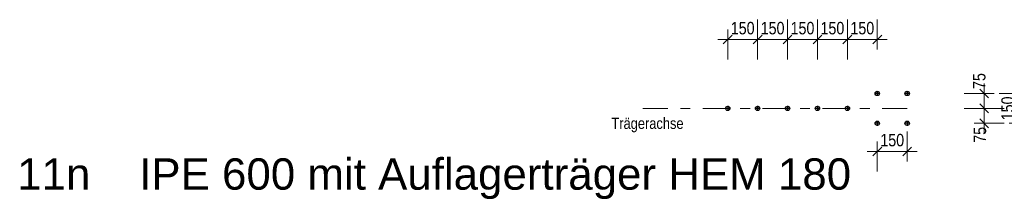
# Model space of a CAD drawing. Header units: millimetres. Extents: x -8.5 to 60.3, y 0 to 42.
# Tile 106 of 109: x 27.5 to 37.4, y 26.3 to 28.1. Entities that reach past the tile are written whole.
import ezdxf

# ---------------------------------------------------------------- set-up
doc = ezdxf.new("R2010")
doc.units = ezdxf.units.MM
doc.linetypes.add('DASHDOT', pattern=[1, 0.5, -0.25, 0, -0.25])
doc.styles.add('Arial', font='arial.ttf')
doc.styles.add('Arial Narrow', font='ARIALN.TTF')
doc.dimstyles.new('Arch_Strakon_dimstyle', dxfattribs={"dimtxt": 11.25, "dimasz": 1, "dimexe": 1.25, "dimexo": 0.0625, "dimgap": 1, "dimtad": 0, "dimdec": 3, "dimzin": 12, "dimdsep": 46, "dimtxsty": 'Arial Narrow', "dimblk": 'Arrowhead_Tick', "dimsah": 1, "dimcen": 0, "dimse1": 1, "dimse2": 1, "dimclrd": 6, "dimclrt": 3, "dimazin": 0, "dimtfac": 1, "dimtdec": 4, "dimtmove": 0, "dimatfit": 3, "dimldrblk": 'NONE', "dimfxl": 1, "dimtvp": 1, "dimtolj": 1, "dimtzin": 0, "dimlwd": 13, "dimarcsym": 2})

# ---------------------------------------------------------------- blocks, each defined once
blk = doc.blocks.new('Arrowhead_Tick')
at = {"color": 0, "linetype": 'Continuous', "lineweight": -2, "ltscale": 0.5}
for p, q in [((0, 20), (0, -10)), ((-1, 0), (0, 0)), ((10, 0), (0, 0))]:
    blk.add_line(p, q, dxfattribs=at)
at = {"color": 2, "linetype": 'Continuous', "lineweight": 35, "ltscale": 0.5}
blk.add_line((4.42, 4.42), (-4.42, -4.42), dxfattribs=at)
blk = doc.blocks.new('*D186')
at = {"color": 6, "linetype": 'Continuous', "lineweight": 13}
blk.add_line((37.5152, 27.1089), (37.5152, 27.3889), dxfattribs=at)
at = {"layer": 'Defpoints', "color": 0}
for p in [(36.4153, 27.3989), (37.5152, 27.3989), (36.4175, 27.0989)]:
    blk.add_point(p, dxfattribs=at)
at = {"color": 6, "lineweight": 13, "xscale": 0.01, "yscale": 0.01, "zscale": 0.01}
for p, rotation in [((37.5152, 27.3989), 90), ((37.5152, 27.0989), 270)]:
    blk.add_blockref('Arrowhead_Tick', p, dxfattribs=dict(at, rotation=rotation))
at = {"color": 3, "lineweight": 35, "insert": (37.4013, 27.2489), "char_height": 0.125, "attachment_point": 5, "rotation": 90, "style": 'Arial Narrow'}
blk.add_mtext('\\A1;150', dxfattribs=at)
blk = doc.blocks.new('_None')
blk = doc.blocks.new('*D187')
at = {"color": 6, "linetype": 'Continuous', "lineweight": 13}
blk.add_line((36.1033, 26.8154), (36.3833, 26.8154), dxfattribs=at)
at = {"layer": 'Defpoints', "color": 0}
for p in [(36.0933, 27.0747), (36.3933, 27.0747), (36.3933, 26.8154)]:
    blk.add_point(p, dxfattribs=at)
at = {"color": 6, "lineweight": 13, "xscale": 0.01, "yscale": 0.01, "zscale": 0.01}
blk.add_blockref('Arrowhead_Tick', (36.3933, 26.8154), dxfattribs=at)
at = {"color": 6, "lineweight": 13, "xscale": 0.01, "yscale": 0.01, "zscale": 0.01, "rotation": 180}
blk.add_blockref('Arrowhead_Tick', (36.0933, 26.8154), dxfattribs=at)
at = {"color": 3, "lineweight": 35, "insert": (36.2433, 26.9292), "char_height": 0.125, "attachment_point": 5, "style": 'Arial Narrow'}
blk.add_mtext('\\A1;150', dxfattribs=at)
blk = doc.blocks.new('*D188')
at = {"color": 6, "linetype": 'Continuous', "lineweight": 13}
blk.add_line((37.1652, 27.1089), (37.1652, 27.2389), dxfattribs=at)
at = {"layer": 'Defpoints', "color": 0}
for p in [(36.3933, 27.2489), (37.1652, 27.2489), (36.4175, 27.0989)]:
    blk.add_point(p, dxfattribs=at)
at = {"color": 6, "lineweight": 13, "xscale": 0.01, "yscale": 0.01, "zscale": 0.01}
for p, rotation in [((37.1652, 27.2489), 90), ((37.1652, 27.0989), 270)]:
    blk.add_blockref('Arrowhead_Tick', p, dxfattribs=dict(at, rotation=rotation))
at = {"color": 3, "lineweight": 35, "insert": (37.1238, 26.9833), "char_height": 0.125, "attachment_point": 5, "rotation": 90, "style": 'Arial Narrow'}
blk.add_mtext('\\A1;75', dxfattribs=at)
blk = doc.blocks.new('*D189')
at = {"color": 6, "linetype": 'Continuous', "lineweight": 13}
blk.add_line((37.1652, 27.2589), (37.1652, 27.3889), dxfattribs=at)
at = {"layer": 'Defpoints', "color": 0}
for p in [(36.4175, 27.3989), (37.1652, 27.3989), (36.3933, 27.2489)]:
    blk.add_point(p, dxfattribs=at)
at = {"color": 6, "lineweight": 13, "xscale": 0.01, "yscale": 0.01, "zscale": 0.01}
for p, rotation in [((37.1652, 27.3989), 90), ((37.1652, 27.2489), 270)]:
    blk.add_blockref('Arrowhead_Tick', p, dxfattribs=dict(at, rotation=rotation))
at = {"color": 3, "lineweight": 35, "insert": (37.1166, 27.5237), "char_height": 0.125, "attachment_point": 5, "rotation": 90, "style": 'Arial Narrow'}
blk.add_mtext('\\A1;75', dxfattribs=at)
blk = doc.blocks.new('*D190')
at = {"color": 6, "linetype": 'Continuous', "lineweight": 13}
blk.add_line((34.6033, 27.9414), (34.8833, 27.9414), dxfattribs=at)
at = {"layer": 'Defpoints', "color": 0}
for p in [(34.8933, 27.9414), (34.5933, 27.2247), (34.8933, 27.2247)]:
    blk.add_point(p, dxfattribs=at)
at = {"color": 6, "lineweight": 13, "xscale": 0.01, "yscale": 0.01, "zscale": 0.01}
blk.add_blockref('Arrowhead_Tick', (34.8933, 27.9414), dxfattribs=at)
at = {"color": 6, "lineweight": 13, "xscale": 0.01, "yscale": 0.01, "zscale": 0.01, "rotation": 180}
blk.add_blockref('Arrowhead_Tick', (34.5933, 27.9414), dxfattribs=at)
at = {"color": 3, "lineweight": 35, "insert": (34.7433, 28.0552), "char_height": 0.125, "attachment_point": 5, "style": 'Arial Narrow'}
blk.add_mtext('\\A1;150', dxfattribs=at)
blk = doc.blocks.new('*D191')
at = {"color": 6, "linetype": 'Continuous', "lineweight": 13}
blk.add_line((34.9033, 27.9414), (35.1833, 27.9414), dxfattribs=at)
at = {"layer": 'Defpoints', "color": 0}
for p in [(35.1933, 27.9414), (35.1933, 27.2731), (34.8933, 27.2247)]:
    blk.add_point(p, dxfattribs=at)
at = {"color": 6, "lineweight": 13, "xscale": 0.01, "yscale": 0.01, "zscale": 0.01}
blk.add_blockref('Arrowhead_Tick', (35.1933, 27.9414), dxfattribs=at)
at = {"color": 6, "lineweight": 13, "xscale": 0.01, "yscale": 0.01, "zscale": 0.01, "rotation": 180}
blk.add_blockref('Arrowhead_Tick', (34.8933, 27.9414), dxfattribs=at)
at = {"color": 3, "lineweight": 35, "insert": (35.0433, 28.0552), "char_height": 0.125, "attachment_point": 5, "style": 'Arial Narrow'}
blk.add_mtext('\\A1;150', dxfattribs=at)
blk = doc.blocks.new('*D192')
at = {"color": 6, "linetype": 'Continuous', "lineweight": 13}
blk.add_line((35.2033, 27.9414), (35.4833, 27.9414), dxfattribs=at)
at = {"layer": 'Defpoints', "color": 0}
for p in [(35.4933, 27.9414), (35.1933, 27.2731), (35.4933, 27.2731)]:
    blk.add_point(p, dxfattribs=at)
at = {"color": 6, "lineweight": 13, "xscale": 0.01, "yscale": 0.01, "zscale": 0.01}
blk.add_blockref('Arrowhead_Tick', (35.4933, 27.9414), dxfattribs=at)
at = {"color": 6, "lineweight": 13, "xscale": 0.01, "yscale": 0.01, "zscale": 0.01, "rotation": 180}
blk.add_blockref('Arrowhead_Tick', (35.1933, 27.9414), dxfattribs=at)
at = {"color": 3, "lineweight": 35, "insert": (35.3433, 28.0552), "char_height": 0.125, "attachment_point": 5, "style": 'Arial Narrow'}
blk.add_mtext('\\A1;150', dxfattribs=at)
blk = doc.blocks.new('*D193')
at = {"color": 6, "linetype": 'Continuous', "lineweight": 13}
blk.add_line((35.5033, 27.9414), (35.7833, 27.9414), dxfattribs=at)
at = {"layer": 'Defpoints', "color": 0}
for p in [(35.7933, 27.9414), (35.4933, 27.2731), (35.7933, 27.2731)]:
    blk.add_point(p, dxfattribs=at)
at = {"color": 6, "lineweight": 13, "xscale": 0.01, "yscale": 0.01, "zscale": 0.01}
blk.add_blockref('Arrowhead_Tick', (35.7933, 27.9414), dxfattribs=at)
at = {"color": 6, "lineweight": 13, "xscale": 0.01, "yscale": 0.01, "zscale": 0.01, "rotation": 180}
blk.add_blockref('Arrowhead_Tick', (35.4933, 27.9414), dxfattribs=at)
at = {"color": 3, "lineweight": 35, "insert": (35.6433, 28.0552), "char_height": 0.125, "attachment_point": 5, "style": 'Arial Narrow'}
blk.add_mtext('\\A1;150', dxfattribs=at)
blk = doc.blocks.new('*D194')
at = {"color": 6, "linetype": 'Continuous', "lineweight": 13}
blk.add_line((35.8033, 27.9414), (36.0833, 27.9414), dxfattribs=at)
at = {"layer": 'Defpoints', "color": 0}
for p in [(36.0933, 27.9414), (36.0933, 27.4231), (35.7933, 27.2731)]:
    blk.add_point(p, dxfattribs=at)
at = {"color": 6, "lineweight": 13, "xscale": 0.01, "yscale": 0.01, "zscale": 0.01}
blk.add_blockref('Arrowhead_Tick', (36.0933, 27.9414), dxfattribs=at)
at = {"color": 6, "lineweight": 13, "xscale": 0.01, "yscale": 0.01, "zscale": 0.01, "rotation": 180}
blk.add_blockref('Arrowhead_Tick', (35.7933, 27.9414), dxfattribs=at)
at = {"color": 3, "lineweight": 35, "insert": (35.9433, 28.0552), "char_height": 0.125, "attachment_point": 5, "style": 'Arial Narrow'}
blk.add_mtext('\\A1;150', dxfattribs=at)

msp = doc.modelspace()

# ---------------------------------------------------------------- linework, layer by layer
at = {"color": 10, "linetype": 'DASHDOT', "ltscale": 0.5}
for p, q in [((36.117481, 27.398887), (36.069081, 27.398887)), ((36.093281, 27.423087), (36.093281, 27.374687)), ((36.417481, 27.398887), (36.369081, 27.398887)), ((36.393281, 27.423087), (36.393281, 27.374687)), ((34.593281, 27.273087), (34.593281, 27.224687)), ((34.893281, 27.273087), (34.893281, 27.224687)), ((35.193281, 27.273087), (35.193281, 27.224687)), ((35.493281, 27.273087), (35.493281, 27.224687)), ((35.793281, 27.273087), (35.793281, 27.224687)), ((34.617481, 27.248887), (34.569081, 27.248887)), ((34.917481, 27.248887), (34.869081, 27.248887)), ((35.217481, 27.248887), (35.169081, 27.248887)), ((35.517481, 27.248887), (35.469081, 27.248887)), ((35.817481, 27.248887), (35.769081, 27.248887)), ((36.117481, 27.098887), (36.069081, 27.098887)), ((36.093281, 27.123087), (36.093281, 27.074687)), ((36.417481, 27.098887), (36.369081, 27.098887)), ((36.393281, 27.123087), (36.393281, 27.074687))]:
    msp.add_line(p, q, dxfattribs=at)
at = {"color": 6, "linetype": 'DASHDOT', "lineweight": 13, "ltscale": 0.5}
msp.add_line((36.393281, 27.248887), (33.670115, 27.248887), dxfattribs=at)
at = {"color": 3, "linetype": 'Continuous', "lineweight": 25}
for centre in [(36.093281, 27.398887), (36.393281, 27.398887), (34.593281, 27.248887), (34.893281, 27.248887), (35.193281, 27.248887), (35.493281, 27.248887), (35.793281, 27.248887), (36.093281, 27.098887), (36.393281, 27.098887)]:
    msp.add_circle(centre, 0.022, dxfattribs=at)

# ---------------------------------------------------------------- texts
at = {"color": 3, "lineweight": 25, "style": 'Arial Narrow'}
msp.add_text('Trägerachse', height=0.1125, dxfattribs=at).set_placement((33.426931, 27.042367))
at = {"color": 1, "lineweight": 70, "style": 'Arial'}
msp.add_text('Verbundträger Pos. 110 bei Achse 11n    IPE 600 mit Auflagerträger HEM 180', height=0.315, dxfattribs=at).set_placement((20.617748, 26.431518))

# ---------------------------------------------------------------- dimensions: what is measured, and where the dimension line sits
at = {"lineweight": 35}
for base, p1, p2, picture, middle in [((34.893281, 27.941397), (34.593281, 27.224687), (34.893281, 27.224687), '*D190', (34.743281, 27.941397)), ((35.193281, 27.941397), (34.893281, 27.224687), (35.193281, 27.273087), '*D191', (35.043281, 27.941397)), ((35.493281, 27.941397), (35.193281, 27.273087), (35.493281, 27.273087), '*D192', (35.343281, 27.941397)), ((35.793281, 27.941397), (35.493281, 27.273087), (35.793281, 27.273087), '*D193', (35.643281, 27.941397)), ((36.093281, 27.941397), (35.793281, 27.273087), (36.093281, 27.423087), '*D194', (35.943281, 27.941397)), ((36.393281, 26.815364), (36.093281, 27.074687), (36.393281, 27.074687), '*D187', (36.243281, 26.815364))]:
    dim = msp.add_linear_dim(base=base, p1=p1, p2=p2, text='150', dimstyle='Arch_Strakon_dimstyle', override={"dimscale": 0.01, "dimtxt": 12.5, "dimasz": 1, "dimgap": 5, "dimtad": 1, "dimjust": 0, "dimtih": 0, "dimtoh": 0, "dimdec": 3, "dimdsep": 46, "dimtxsty": 'Arial Narrow', "dimclrd": 6, "dimclrt": 3, "dimtix": 1, "dimtofl": 255, "dimtmove": 0, "dimatfit": 2, "dimfxl": 0, "dimfxlon": 0, "dimtvp": 40, "dimlwd": 13}, dxfattribs=at)
    dim.commit()
    dim.dimension.update_dxf_attribs({"geometry": picture, "text_midpoint": middle, "dimtype": 160})
for base, p1, p2, text, override, picture, middle in [((37.165156, 27.398887), (36.393281, 27.248887), (36.417481, 27.398887), '75', {"dimscale": 0.01, "dimtxt": 12.5, "dimasz": 1, "dimgap": 5, "dimtad": 0, "dimjust": 0, "dimtih": 0, "dimtoh": 0, "dimdec": 3, "dimdsep": 46, "dimtxsty": 'Arial Narrow', "dimclrd": 6, "dimclrt": 3, "dimtix": 0, "dimtofl": 255, "dimtmove": 2, "dimatfit": 2, "dimfxl": 0, "dimfxlon": 0, "dimtvp": 40, "dimlwd": 13}, '*D189', (37.116556, 27.523726)), ((37.515156, 27.398887), (36.417481, 27.098887), (36.415281, 27.398887), '150', {"dimscale": 0.01, "dimtxt": 12.5, "dimasz": 1, "dimgap": 5, "dimtad": 1, "dimjust": 0, "dimtih": 0, "dimtoh": 0, "dimdec": 3, "dimdsep": 46, "dimtxsty": 'Arial Narrow', "dimclrd": 6, "dimclrt": 3, "dimtix": 1, "dimtofl": 255, "dimtmove": 0, "dimatfit": 2, "dimfxl": 0, "dimfxlon": 0, "dimtvp": 40, "dimlwd": 13}, '*D186', (37.515156, 27.248887)), ((37.165156, 27.248887), (36.417481, 27.098887), (36.393281, 27.248887), '75', {"dimscale": 0.01, "dimtxt": 12.5, "dimasz": 1, "dimgap": 5, "dimtad": 0, "dimjust": 0, "dimtih": 0, "dimtoh": 0, "dimdec": 3, "dimdsep": 46, "dimtxsty": 'Arial Narrow', "dimclrd": 6, "dimclrt": 3, "dimtix": 0, "dimtofl": 255, "dimtmove": 2, "dimatfit": 2, "dimfxl": 0, "dimfxlon": 0, "dimtvp": 40, "dimlwd": 13}, '*D188', (37.123775, 26.983274))]:
    dim = msp.add_linear_dim(base=base, p1=p1, p2=p2, angle=90, text=text, dimstyle='Arch_Strakon_dimstyle', override=override, dxfattribs=at)
    dim.commit()
    dim.dimension.update_dxf_attribs({"geometry": picture, "text_midpoint": middle, "dimtype": 160})

doc.saveas('drawing.dxf')
